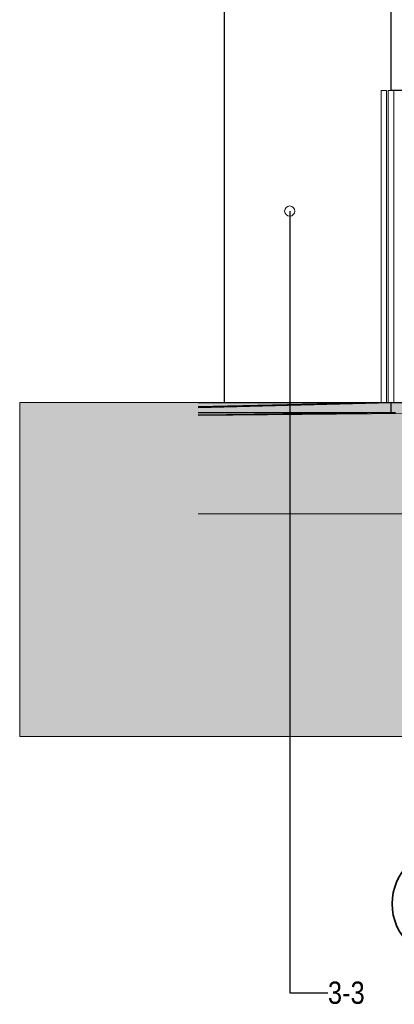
# Model space of a CAD drawing. Header units: millimetres. Extents: x -3848 to 115359, y -22918 to 12821.
# Tile 1 of 51: x -3848 to -481, y -5402 to 3435. Entities that reach past the tile are written whole.
import ezdxf
from ezdxf.enums import TextEntityAlignment as Align

# ---------------------------------------------------------------- set-up
doc = ezdxf.new("R2010")
doc.units = ezdxf.units.MM
doc.header["$MEASUREMENT"] = 0
for name, color, linetype in [('1244_Fassaadi varustus', 7, 'Continuous'), ('New_010_Teljed', 7, 'Continuous'), ('New_1131_Liiklusalade katted', 7, 'Continuous'), ('New_1235_Vahelaed', 7, 'Continuous'), ('New_1241_Välisseinad', 7, 'Continuous')]:
    doc.layers.add(name, color=color, linetype=linetype)
for name, color, linetype, lineweight in [('1244_Fassaadi varustus_Pen_No__101', 252, 'Continuous', 13), ('_2D maapind_Pen_No__101', 252, 'Continuous', 13), ('_2D tähised_Pen_No__1', 7, 'Continuous', 13), ('New_010_Teljed_Pen_No__1', 7, 'Continuous', 13), ('New_010_Teljed_Pen_No__7', 7, 'Continuous', 35), ('New_1131_Liiklusalade katted_Pen_No__53', 54, 'Continuous', 25), ('New_1235_Vahelaed_Pen_No__41', 7, 'Continuous', 25), ('New_1241_Välisseinad_Pen_No__41', 7, 'Continuous', 25)]:
    doc.layers.add(name, color=color, linetype=linetype, lineweight=lineweight)
doc.layers.add('_2D maapind_Pen_No__102', color=7, linetype='Continuous', lineweight=13, true_color=0xcccccc)
doc.layers.add('New_1131_Liiklusalade katted_Pen_No__93', color=7, linetype='Continuous', lineweight=13, true_color=0xa2a233)
doc.styles.add('GENERATED_STYLE_1', font='arial.ttf')
doc.styles.add('GENERATED_STYLE_2', font='txt')
doc.dimstyles.new('GENERATED_STYLE__3', dxfattribs={"dimtxt": 0.18, "dimasz": 182.4, "dimexe": 0.18, "dimexo": 0.0625, "dimgap": 0.09, "dimtad": 0, "dimtih": 1, "dimtoh": 1, "dimdec": 4, "dimzin": 0, "dimdsep": 46, "dimcen": 0.09, "dimadec": 0, "dimazin": 0, "dimtfac": 1, "dimtdec": 4, "dimtmove": 0, "dimatfit": 3, "dimldrblk": 'ARROWHEAD_1', "dimfxl": 0, "dimtolj": 1, "dimtzin": 0, "dimarcsym": 0})

# ---------------------------------------------------------------- blocks, each defined once
blk = doc.blocks.new('Section Element_16_1')
at = {"layer": 'New_1235_Vahelaed_Pen_No__41', "color": 7, "linetype": 'Continuous', "lineweight": 25}
for p, q in [((-510, 0), (8078.6, 0)), ((-510, -86.4), (-510, 0))]:
    blk.add_line(p, q, dxfattribs=at)
blk = doc.blocks.new('Section Element_42_1')
at = {"layer": 'New_1241_Välisseinad_Pen_No__41', "color": 7, "linetype": 'Continuous', "lineweight": 25}
for p, q in [((-2009.8, 5600), (-2009.8, 0)), ((-2009.8, 0), (-600, 0)), ((-550, 0), (-536.4, 0))]:
    blk.add_line(p, q, dxfattribs=at)
blk = doc.blocks.new('Section Element_47_1')
at = {"layer": 'New_1131_Liiklusalade katted_Pen_No__53', "color": 54, "linetype": 'Continuous', "lineweight": 25}
for p, q in [((-2242.6, 0), (-2009.8, 0)), ((-2242.6, -45), (-510, 0)), ((-510, 0), (-2242.6, -40.6)), ((-470.9, -92.4), (-2242.6, -94.5)), ((-470.9, -92.4), (-2242.6, -113.1))]:
    blk.add_line(p, q, dxfattribs=at)
at = {"layer": 'New_1131_Liiklusalade katted_Pen_No__93', "color": 55, "linetype": 'Continuous', "lineweight": 13, "true_color": 0xa2a233}
blk.add_line((42233.3, -1000), (-2242.6, -1000), dxfattribs=at)
at = {"layer": 'New_1131_Liiklusalade katted_Pen_No__93', "color": 55, "linetype": 'Continuous', "lineweight": 13, "true_color": 0xa2a233, "flags": 128}
blk.add_lwpolyline([(42233.3, -63.2), (38040.7, -100), (35424.8, -100), (32328, -144.1), (28489.2, -191.7), (28431, -200), (28280.1, -203.9), (26966.4, -200), (25864.4, -200), (19449.8, -111.8), (18304.1, -111.5), (17330, -100), (15895, -39.2), (11351.7, -31.1), (9394.6, -100), (7857.9, -111.1), (7050, -121.2), (1915.2, -100), (-376.7, -98.3), (-2242.6, -118)], dxfattribs=at)
blk = doc.blocks.new('Section Element_51_1')
at = {"layer": 'New_1241_Välisseinad_Pen_No__41', "color": 7, "linetype": 'Continuous', "lineweight": 25}
for p, q in [((-510, 2799.5), (-510, 3800)), ((0, 2799.5), (-510, 2799.5))]:
    blk.add_line(p, q, dxfattribs=at)
blk = doc.blocks.new('Section Element_238_1')
at = {"layer": '1244_Fassaadi varustus_Pen_No__101', "color": 252, "linetype": 'Continuous', "lineweight": 13}
for p, q in [((-600, 2800), (-597.7, 2800)), ((-600, 0), (-600, 2800)), ((-597.7, 2800), (-592, 2800)), ((-592, 2800), (-558, 2800)), ((-558, 2800), (-552.3, 2800)), ((-552.3, 2800), (-550, 2800)), ((-550, 0), (-550, 2800)), ((-600, 0), (-597.7, 0)), ((-597.7, 0), (-592, 0)), ((-592, 0), (-558, 0)), ((-558, 0), (-552.3, 0)), ((-552.3, 0), (-550, 0))]:
    blk.add_line(p, q, dxfattribs=at)
blk = doc.blocks.new('Section Element_401_1')
at = {"layer": '1244_Fassaadi varustus_Pen_No__101', "color": 252, "linetype": 'Continuous', "lineweight": 13}
for p, q in [((-536.4, 2800), (-534.1, 2800)), ((-536.4, 0), (-536.4, 2800)), ((-534.1, 2800), (-528.4, 2800)), ((-528.4, 2800), (-510, 2800)), ((-486.4, 0), (-486.4, 2799.5)), ((-536.4, 0), (-534.1, 0)), ((-534.1, 0), (-528.4, 0)), ((-528.4, 0), (-510, 0))]:
    blk.add_line(p, q, dxfattribs=at)
blk = doc.blocks.new('Standard grid marker[1]_1', base_point=(0, 10000))
at = {"layer": 'New_010_Teljed_Pen_No__7', "color": 7, "linetype": 'Continuous', "lineweight": 35}
blk.add_circle((0, -4500), 500, dxfattribs=at)
at = {"layer": 'New_010_Teljed_Pen_No__1', "color": 7, "lineweight": 13, "style": 'GENERATED_STYLE_1'}
for tag, p in [('AC_MarkerText_1_0', (0, 10520.0005)), ('AC_MarkerText_1_1', (0, -4479.9995))]:
    blk.add_attdef(tag, text='', height=350, rotation=360, dxfattribs=at).set_placement(p, align=Align.MIDDLE_CENTER)
blk = doc.blocks.new('ARROWHEAD_1')
at = {"color": 0, "linetype": 'Continuous', "lineweight": 0}
blk.add_line((0, 0), (-1, 0), dxfattribs=at)
blk.add_circle((0, 0), 0.25, dxfattribs=at)

msp = doc.modelspace()

# ---------------------------------------------------------------- hatches: boundary and pattern name
at = {"layer": '_2D maapind_Pen_No__102', "linetype": 'Continuous', "lineweight": 13, "true_color": 0xcccccc}
h = msp.add_hatch(dxfattribs=at)
h.set_pattern_fill('Earth_0001', color=254, style=0, pattern_type=2)
h.set_pattern_definition([(45, (0, 0), (-275.7716, 275.7716), []), (45, (-91.9, 91.9), (-551.543, 551.543), []), (45, (-183.85, 183.85), (-551.543, 551.543), []), (135, (-275.77, 275.77), (91.92388, 91.92388), [390, -390])])
h.paths.add_polyline_path([(-3847.6, 0), (42256.2, 0), (42256.2, -3000), (-3847.6, -3000)])

# ---------------------------------------------------------------- linework, layer by layer
at = {"layer": '_2D maapind_Pen_No__101', "color": 252, "linetype": 'Continuous', "lineweight": 13, "flags": 128}
msp.add_lwpolyline([(-3847.6, 0), (42256.2, 0), (42256.2, -3000), (-3847.6, -3000)], close=True, dxfattribs=at)

# ---------------------------------------------------------------- block references
at = {"layer": '1244_Fassaadi varustus', "lineweight": 0}
for name in ['Section Element_238_1', 'Section Element_401_1']:
    msp.add_blockref(name, (0, 0), dxfattribs=at)
at = {"layer": 'New_010_Teljed', "color": 8, "linetype": 'Continuous', "lineweight": 15}
msp.add_blockref('Standard grid marker[1]_1', (0, 10000), dxfattribs=at)
at = {"layer": 'New_1131_Liiklusalade katted', "lineweight": 0}
msp.add_blockref('Section Element_47_1', (0, 0), dxfattribs=at)
at = {"layer": 'New_1235_Vahelaed', "lineweight": 0}
msp.add_blockref('Section Element_16_1', (0, 0), dxfattribs=at)
at = {"layer": 'New_1241_Välisseinad', "lineweight": 0}
for name in ['Section Element_42_1', 'Section Element_51_1']:
    msp.add_blockref(name, (0, 0), dxfattribs=at)

# ---------------------------------------------------------------- texts
at = {"layer": '_2D tähised_Pen_No__1', "color": 7, "linetype": 'Continuous', "lineweight": 13, "insert": (-1077.9, -5299.3), "char_height": 200, "attachment_point": 4, "style": 'GENERATED_STYLE_2'}
msp.add_mtext('\\A1;{\\pql;\\fSwis721 Cn BT|b0|i0|c0|p34;3\\fSwis721 Cn BT|b0|i0|c0|p34;-3}', dxfattribs=at)

# ---------------------------------------------------------------- leaders
at = {"layer": '_2D tähised_Pen_No__1', "color": 7, "linetype": 'Continuous', "lineweight": 13, "annotation_type": 0, "has_hookline": 1, "hookline_direction": 0, "text_width": 329}
msp.add_leader([(-1420.7, 1717.4), (-1420.7, -5299.3), (-1078, -5299.3)], dimstyle='GENERATED_STYLE__3', dxfattribs=at)

doc.saveas('drawing.dxf')
